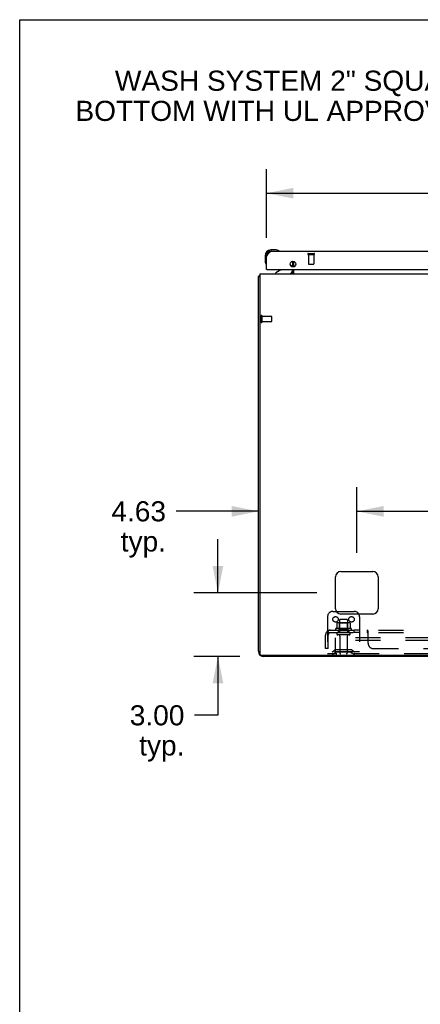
# Model space of a CAD drawing. Header units: inches. Extents: x 0 to 214, y 0 to 139.
# Tile 6 of 14: x 0 to 19, y 92 to 139. Entities that reach past the tile are written whole.
import ezdxf

# ---------------------------------------------------------------- set-up
doc = ezdxf.new("R2010")
doc.units = ezdxf.units.IN
doc.header["$LTSCALE"] = 11.782908
doc.header["$MEASUREMENT"] = 0
doc.linetypes.add('HIDDEN', pattern=[0.2, 0.1, -0.1])
doc.layers.get('0').update_dxf_attribs({"linetype": 'CONTINUOUS'})
for name, color, linetype in [('02___PRT_ALL_AXES', 7, 'CONTINUOUS'), ('DEFAULT_2', 8, 'HIDDEN'), ('DIMENSIONS', 7, 'CONTINUOUS')]:
    doc.layers.add(name, color=color, linetype=linetype)
doc.styles.get("Standard").update_dxf_attribs({"font": 'arial.ttf'})
doc.dimstyles.new('DIMSTYLE_1', dxfattribs={"dimtxt": 0.945153, "dimasz": 1.260204, "dimexe": 0.09, "dimexo": 0.07, "dimgap": 0.0375, "dimtad": 0, "dimtih": 1, "dimtoh": 1, "dimzin": 4, "dimdsep": 46, "dimtxsty": 'Standard', "dimblk": '_FILLED', "dimblk1": '_FILLED', "dimblk2": '_FILLED', "dimcen": 0.09, "dimazin": 1, "dimtfac": 1, "dimtofl": 0, "dimtmove": 0, "dimatfit": 3, "dimldrblk": '_FILLED', "dimfxl": 1, "dimtolj": 1, "dimtzin": 4, "dimarcsym": 0})

# ---------------------------------------------------------------- blocks, each defined once
blk = doc.blocks.new('_FILLED')
at = {"color": 0, "linetype": 'ByBlock'}
blk.add_solid([(0, 0), (-1, 0.2), (-1, -0.2)], dxfattribs=at)
blk = doc.blocks.new('*D3')
at = {"layer": 'DIMENSIONS', "color": 2, "linetype": 'Continuous'}
for p, q in [((11.598, 128.37), (11.598, 131.6)), ((48.536, 128.37), (48.536, 131.6)), ((11.598, 130.465), (25.782, 130.465)), ((48.536, 130.465), (34.352, 130.465))]:
    blk.add_line(p, q, dxfattribs=at)
at = {"layer": 'DIMENSIONS', "color": 2, "linetype": 'Continuous', "xscale": 1.2602040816, "yscale": 1.2602040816, "zscale": 1.2602040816, "rotation": 180}
blk.add_blockref('_FILLED', (11.598, 130.465), dxfattribs=at)
at = {"layer": 'DIMENSIONS', "color": 2, "linetype": 'Continuous', "xscale": 1.2602040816, "yscale": 1.2602040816, "zscale": 1.2602040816}
blk.add_blockref('_FILLED', (48.536, 130.465), dxfattribs=at)
at = {"layer": 'DIMENSIONS', "color": 2, "linetype": 'Continuous', "insert": (30.067, 130.938), "char_height": 0.9452, "width": 7.62447, "attachment_point": 2, "line_spacing_factor": 0.9}
blk.add_mtext('36.94 DOOR', dxfattribs=at)
blk = doc.blocks.new('*D20')
at = {"layer": 'DIMENSIONS', "color": 2, "linetype": 'Continuous'}
for p, q in [((15.848, 113.559), (15.848, 116.641)), ((46.098, 113.559), (46.098, 116.641)), ((15.848, 115.507), (28.849, 115.507)), ((46.098, 115.507), (33.097, 115.507))]:
    blk.add_line(p, q, dxfattribs=at)
at = {"layer": 'DIMENSIONS', "color": 2, "linetype": 'Continuous', "xscale": 1.2602040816, "yscale": 1.2602040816, "zscale": 1.2602040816, "rotation": 180}
blk.add_blockref('_FILLED', (15.848, 115.507), dxfattribs=at)
at = {"layer": 'DIMENSIONS', "color": 2, "linetype": 'Continuous', "xscale": 1.2602040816, "yscale": 1.2602040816, "zscale": 1.2602040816}
blk.add_blockref('_FILLED', (46.098, 115.507), dxfattribs=at)
at = {"layer": 'DIMENSIONS', "color": 2, "linetype": 'Continuous', "insert": (30.973, 115.98), "char_height": 0.9452, "width": 3.30277, "attachment_point": 2, "line_spacing_factor": 0.9}
blk.add_mtext('30.25', dxfattribs=at)
blk = doc.blocks.new('*D21')
at = {"layer": 'DIMENSIONS', "color": 2, "linetype": 'Continuous'}
for p, q in [((11.223, 109.559), (11.223, 116.641)), ((15.848, 113.559), (15.848, 116.641)), ((11.223, 115.507), (7.35, 115.507)), ((15.848, 115.507), (18.369, 115.507))]:
    blk.add_line(p, q, dxfattribs=at)
at = {"layer": 'DIMENSIONS', "color": 2, "linetype": 'Continuous', "xscale": 1.2602040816, "yscale": 1.2602040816, "zscale": 1.2602040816}
blk.add_blockref('_FILLED', (11.223, 115.507), dxfattribs=at)
at = {"layer": 'DIMENSIONS', "color": 2, "linetype": 'Continuous', "xscale": 1.2602040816, "yscale": 1.2602040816, "zscale": 1.2602040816, "rotation": 180}
blk.add_blockref('_FILLED', (15.848, 115.507), dxfattribs=at)
at = {"layer": 'DIMENSIONS', "color": 2, "linetype": 'Continuous', "insert": (6.878, 115.98), "char_height": 0.9452, "width": 2.56843, "attachment_point": 3, "line_spacing_factor": 0.9}
blk.add_mtext('4.63\\Ptyp.', dxfattribs=at)
blk = doc.blocks.new('*D22')
at = {"layer": 'DIMENSIONS', "color": 2, "linetype": 'Continuous'}
for p, q in [((9.319, 111.677), (9.319, 114.197)), ((13.966, 111.677), (8.185, 111.677)), ((10.341, 108.677), (8.185, 108.677)), ((9.319, 108.677), (9.319, 105.917)), ((9.319, 105.917), (8.216, 105.917))]:
    blk.add_line(p, q, dxfattribs=at)
at = {"layer": 'DIMENSIONS', "color": 2, "linetype": 'Continuous', "xscale": 1.2602040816, "yscale": 1.2602040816, "zscale": 1.2602040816}
for p, rotation in [((9.319, 111.677), 270), ((9.319, 108.677), 90)]:
    blk.add_blockref('_FILLED', p, dxfattribs=dict(at, rotation=rotation))
at = {"layer": 'DIMENSIONS', "color": 2, "linetype": 'Continuous', "insert": (7.744, 106.389), "char_height": 0.9452, "width": 2.56843, "attachment_point": 3, "line_spacing_factor": 0.9}
blk.add_mtext('3.00\\Ptyp.', dxfattribs=at)

msp = doc.modelspace()

# ---------------------------------------------------------------- linework, layer by layer
at = {"color": 7, "linetype": 'Continuous'}
for p, q in [((0, 0), (0, 138.622)), ((0, 138.622), (214.235, 138.622)), ((12.058, 127.795), (11.801, 127.795)), ((12.095, 127.792), (12.058, 127.795)), ((11.538, 127.532), (11.538, 127.275)), ((11.598, 127.532), (11.598, 127.488)), ((11.845, 127.735), (11.801, 127.735)), ((12.193, 127.748), (12.193, 127.748)), ((11.538, 127.275), (11.541, 127.237)), ((11.583, 127.146), (11.584, 127.143)), ((11.584, 127.143), (11.584, 127.141)), ((11.618, 126.881), (11.598, 126.881)), ((12.278, 126.854), (12.04, 126.716)), ((12.717, 127.107), (12.798, 127.027)), ((12.827, 126.881), (12.827, 126.834)), ((12.848, 126.998), (12.848, 127.264)), ((12.848, 126.802), (12.848, 126.881)), ((12.879, 127.26), (12.879, 127.001)), ((12.879, 126.881), (12.879, 126.677)), ((11.223, 108.927), (11.223, 126.552)), ((11.223, 126.552), (11.286, 126.552)), ((11.284, 126.59), (11.286, 126.588)), ((11.286, 126.677), (11.286, 108.802)), ((11.286, 126.677), (50.661, 126.677)), ((12.04, 126.677), (12.04, 126.716)), ((12.817, 126.699), (12.823, 126.693)), ((15.098, 112.677), (16.598, 112.677)), ((14.848, 110.927), (14.848, 112.427)), ((16.848, 112.427), (16.848, 110.927)), ((14.882, 110.802), (15.723, 110.802)), ((16.598, 110.677), (15.098, 110.677)), ((11.348, 108.739), (50.723, 108.739)), ((50.598, 108.677), (11.473, 108.677))]:
    msp.add_line(p, q, dxfattribs=at)
at = {"color": 3, "linetype": 'Continuous'}
for p, q in [((11.598, 126.881), (11.598, 127.488)), ((11.845, 127.735), (48.289, 127.735)), ((11.618, 126.881), (48.516, 126.881))]:
    msp.add_line(p, q, dxfattribs=at)
msp.add_lwpolyline([(11.598, 127.488), (11.609, 127.506), (11.621, 127.523), (11.632, 127.54), (11.643, 127.558), (11.654, 127.574), (11.665, 127.59), (11.677, 127.606), (11.688, 127.621), (11.699, 127.636), (11.71, 127.649), (11.721, 127.662), (11.733, 127.674), (11.744, 127.685), (11.755, 127.695), (11.766, 127.704), (11.777, 127.712), (11.789, 127.719), (11.8, 127.725), (11.811, 127.729), (11.822, 127.732), (11.833, 127.734), (11.845, 127.735)], dxfattribs=at)
at = {"color": 7, "linetype": 'Continuous'}
for points in [[(12.193, 127.748), (12.191, 127.748), (12.19, 127.749), (12.186, 127.75)], [(11.584, 127.141), (11.585, 127.14), (11.585, 127.14)], [(11.247, 126.571), (11.244, 126.57), (11.241, 126.568), (11.238, 126.567), (11.235, 126.566), (11.232, 126.564), (11.23, 126.563), (11.228, 126.561), (11.227, 126.56), (11.225, 126.558), (11.224, 126.557), (11.224, 126.555), (11.223, 126.553), (11.223, 126.552)], [(11.284, 126.59), (11.282, 126.588), (11.279, 126.586), (11.276, 126.584), (11.273, 126.582), (11.27, 126.58), (11.266, 126.578), (11.262, 126.577), (11.258, 126.575), (11.255, 126.574), (11.247, 126.571)], [(12.805, 126.707), (12.805, 126.707), (12.806, 126.707), (12.807, 126.707), (12.808, 126.707), (12.809, 126.706), (12.81, 126.705), (12.812, 126.704), (12.813, 126.703), (12.815, 126.701), (12.817, 126.699)], [(12.823, 126.693), (12.825, 126.691), (12.827, 126.689), (12.83, 126.687)], [(12.83, 126.687), (12.832, 126.684), (12.835, 126.682)], [(12.835, 126.682), (12.837, 126.681), (12.84, 126.679), (12.842, 126.678)]]:
    msp.add_lwpolyline(points, dxfattribs=at)
at = {"color": 3, "linetype": 'Continuous'}
msp.add_circle((12.848, 127.131), 0.133, dxfattribs=at)
at = {"color": 7, "linetype": 'Continuous'}
for centre, radius, start, end in [((11.801, 127.532), 0.263, 90, 180), ((12.058, 127.545), 0.25, 59.1101, 90), ((11.801, 127.532), 0.203, 90, 180), ((12.178, 127.75), 0.015, 270, 353.6204), ((12.178, 127.746), 0.015, 6.3796, 59.1101), ((11.788, 127.275), 0.25, 180, 210.8899), ((11.587, 127.155), 0.015, 210.8899, 263.6204), ((11.583, 127.155), 0.015, 276.3796, 360), ((12.228, 126.94), 0.1, 300.092, 323.4532), ((12.727, 126.956), 0.1, 27.0175, 45), ((11.473, 126.427), 0.25, 138.6068, 139.2391), ((12.67, 126.834), 0.157, 270, 360), ((12.723, 126.802), 0.125, 270, 360), ((15.098, 112.427), 0.25, 90, 180), ((16.598, 112.427), 0.25, 0, 90), ((15.098, 110.927), 0.25, 180, 270), ((15.723, 110.552), 0.25, 30, 90), ((16.598, 110.927), 0.25, 270, 360), ((11.473, 108.927), 0.25, 180, 270), ((11.348, 108.802), 0.0625, 180, 270)]:
    msp.add_arc(centre, radius, start, end, dxfattribs=at)
at = {"color": 3, "linetype": 'Continuous'}
for centre, radius, start, end in [((11.845, 127.488), 0.246, 90, 180), ((11.618, 126.901), 0.02, 180, 270)]:
    msp.add_arc(centre, radius, start, end, dxfattribs=at)
at = {"layer": '02___PRT_ALL_AXES', "color": 8, "linetype": 'HIDDEN'}
for p, q in [((13.578, 127.588), (13.578, 127.141)), ((13.578, 127.588), (13.826, 127.588)), ((13.826, 127.588), (13.826, 127.141)), ((11.391, 124.428), (11.391, 124.676)), ((11.391, 124.676), (11.838, 124.676)), ((11.391, 124.428), (11.838, 124.428)), ((15.04, 110.397), (15.04, 109.802)), ((15.406, 110.397), (15.406, 109.802)), ((15.579, 109.997), (14.867, 109.997)), ((14.889, 109.927), (14.973, 109.927)), ((14.973, 109.927), (14.973, 109.802)), ((15.473, 109.927), (14.973, 109.927)), ((15.473, 109.802), (14.973, 109.802)), ((15.473, 109.927), (15.473, 109.802)), ((15.473, 109.927), (15.557, 109.927)), ((15.701, 109.927), (15.701, 109.802)), ((15.982, 109.927), (15.701, 109.927)), ((15.982, 109.802), (15.701, 109.802)), ((15.982, 109.927), (15.982, 109.802)), ((15.057, 109.633), (15.057, 108.832)), ((15.389, 109.633), (15.389, 108.832))]:
    msp.add_line(p, q, dxfattribs=at)
at = {"layer": '02___PRT_ALL_AXES', "color": 7, "linetype": 'Continuous'}
for start, end in [(175.1015, 175.5324), (170.8498, 171.1102)]:
    msp.add_arc((11.801, 127.532), 0.263, start, end, dxfattribs=at)
at = {"layer": '02___PRT_ALL_AXES', "color": 8, "linetype": 'HIDDEN'}
for centre, radius, start, end in [((14.889, 109.965), 0.0384, 124.4497, 270), ((15.223, 109.396), 0.698, 117.6814, 120.6631), ((15.223, 109.396), 0.698, 59.3369, 62.3186), ((15.557, 109.965), 0.0384, 270, 55.5503)]:
    msp.add_arc(centre, radius, start, end, dxfattribs=at)
at = {"layer": 'DEFAULT_2', "color": 8, "linetype": 'HIDDEN'}
for p, q in [((13.56, 127.631), (13.844, 127.631)), ((13.56, 127.588), (13.844, 127.588)), ((13.588, 127.131), (13.816, 127.131)), ((11.348, 124.41), (11.348, 124.694)), ((11.391, 124.41), (11.391, 124.694)), ((11.848, 124.438), (11.848, 124.666)), ((14.723, 110.802), (14.882, 110.802)), ((14.473, 110.552), (14.473, 108.802)), ((14.904, 110.241), (14.904, 110.023)), ((15.479, 110.263), (14.968, 110.263)), ((15.04, 110.243), (15.02, 110.263)), ((15.04, 109.947), (15.04, 110.243)), ((15.407, 110.243), (15.04, 110.243)), ((15.376, 110.427), (15.07, 110.427)), ((15.407, 110.243), (15.427, 110.263)), ((15.407, 109.947), (15.407, 110.243)), ((15.542, 110.241), (15.542, 110.023)), ((15.973, 110.552), (15.973, 108.802)), ((14.466, 109.873), (14.545, 109.776)), ((14.504, 109.802), (14.504, 109.927)), ((14.504, 109.927), (47.942, 109.927)), ((14.504, 109.802), (47.942, 109.802)), ((15.04, 109.947), (15.02, 109.927)), ((15.407, 109.947), (15.04, 109.947)), ((15.407, 109.947), (15.427, 109.927)), ((16.344, 109.802), (16.344, 109.927)), ((16.346, 109.801), (16.344, 109.802)), ((16.35, 109.799), (16.348, 109.8)), ((16.361, 109.785), (16.36, 109.787)), ((16.379, 109.873), (16.378, 109.875)), ((16.379, 109.302), (16.379, 109.873)), ((14.379, 109.052), (14.379, 109.69)), ((14.504, 109.052), (14.504, 109.69)), ((14.848, 109.427), (14.848, 109.552)), ((47.598, 109.552), (14.848, 109.552)), ((14.848, 108.864), (14.848, 109.427)), ((47.598, 109.427), (14.848, 109.427)), ((15.488, 109.696), (14.959, 109.696)), ((14.504, 109.052), (14.379, 109.052)), ((15.973, 108.906), (14.473, 108.906)), ((14.911, 108.802), (14.473, 108.802)), ((14.816, 108.974), (14.748, 108.925)), ((14.877, 108.89), (14.809, 108.841)), ((15.564, 108.996), (14.883, 108.996)), ((15.564, 108.892), (14.883, 108.892)), ((47.536, 108.802), (14.911, 108.802)), ((15.048, 108.996), (15.048, 108.892)), ((15.398, 108.996), (15.398, 108.892)), ((15.57, 108.89), (15.637, 108.841)), ((15.63, 108.974), (15.698, 108.925)), ((16.629, 109.052), (45.817, 109.052))]:
    msp.add_line(p, q, dxfattribs=at)
for points in [[(14.91, 110.25), (14.909, 110.25), (14.907, 110.249), (14.906, 110.247), (14.905, 110.246), (14.905, 110.244), (14.904, 110.243), (14.904, 110.241)], [(15.536, 110.25), (15.538, 110.25), (15.539, 110.249), (15.54, 110.247), (15.541, 110.246), (15.542, 110.244), (15.542, 110.243), (15.542, 110.241)], [(14.466, 109.873), (14.468, 109.875), (14.47, 109.877), (14.472, 109.88), (14.474, 109.883), (14.476, 109.886), (14.478, 109.89), (14.48, 109.893), (14.481, 109.897)], [(14.481, 109.897), (14.484, 109.904), (14.486, 109.907), (14.487, 109.911), (14.489, 109.913), (14.49, 109.916), (14.492, 109.919), (14.494, 109.921), (14.496, 109.923), (14.498, 109.925), (14.5, 109.926), (14.501, 109.926), (14.503, 109.926), (14.504, 109.927)], [(14.527, 109.798), (14.527, 109.798), (14.527, 109.798), (14.527, 109.798), (14.527, 109.798), (14.527, 109.798), (14.527, 109.799), (14.526, 109.799), (14.526, 109.8), (14.526, 109.8), (14.525, 109.801), (14.525, 109.801), (14.525, 109.802), (14.524, 109.803), (14.524, 109.803), (14.524, 109.804), (14.523, 109.804), (14.523, 109.805), (14.523, 109.806), (14.522, 109.806), (14.522, 109.807), (14.522, 109.808), (14.521, 109.809), (14.521, 109.809), (14.521, 109.81), (14.52, 109.811), (14.52, 109.812), (14.52, 109.812), (14.519, 109.813), (14.519, 109.814), (14.518, 109.815), (14.518, 109.815), (14.518, 109.816), (14.517, 109.817), (14.517, 109.818), (14.517, 109.819), (14.516, 109.82), (14.516, 109.821), (14.516, 109.822), (14.515, 109.822), (14.515, 109.823), (14.514, 109.824), (14.514, 109.825), (14.514, 109.826), (14.513, 109.827), (14.513, 109.828), (14.513, 109.829), (14.512, 109.83), (14.512, 109.831), (14.511, 109.833), (14.511, 109.834), (14.511, 109.835), (14.51, 109.836), (14.51, 109.837), (14.51, 109.838), (14.509, 109.839), (14.509, 109.84), (14.509, 109.841), (14.508, 109.842), (14.508, 109.843), (14.508, 109.844), (14.508, 109.846), (14.507, 109.847), (14.507, 109.848), (14.507, 109.849), (14.507, 109.85), (14.506, 109.85), (14.506, 109.851), (14.506, 109.852), (14.506, 109.853), (14.505, 109.854), (14.505, 109.855), (14.505, 109.856), (14.505, 109.857), (14.505, 109.858), (14.505, 109.859), (14.505, 109.859), (14.505, 109.86), (14.504, 109.86), (14.504, 109.861), (14.504, 109.861), (14.504, 109.861)], [(14.504, 109.861), (14.504, 109.861), (14.504, 109.861), (14.504, 109.861), (14.504, 109.861), (14.504, 109.861), (14.504, 109.86), (14.504, 109.86), (14.504, 109.859), (14.504, 109.859), (14.504, 109.858)], [(14.532, 109.783), (14.528, 109.787), (14.526, 109.789), (14.524, 109.791), (14.522, 109.793), (14.519, 109.795), (14.517, 109.797), (14.514, 109.798), (14.512, 109.799), (14.51, 109.8), (14.508, 109.801), (14.506, 109.801), (14.504, 109.802)], [(14.524, 109.802), (14.525, 109.801), (14.525, 109.801), (14.526, 109.8), (14.526, 109.8), (14.526, 109.799), (14.527, 109.799), (14.527, 109.798), (14.527, 109.798), (14.527, 109.798), (14.527, 109.798), (14.527, 109.798)], [(14.545, 109.776), (14.545, 109.776), (14.544, 109.776), (14.543, 109.776), (14.542, 109.776), (14.541, 109.776), (14.54, 109.777), (14.538, 109.778), (14.537, 109.779), (14.535, 109.78), (14.534, 109.782), (14.532, 109.783)], [(14.904, 110.023), (14.904, 110.022), (14.904, 110.021), (14.904, 110.02), (14.903, 110.019), (14.903, 110.018), (14.903, 110.018), (14.902, 110.017), (14.902, 110.017), (14.902, 110.016), (14.901, 110.016), (14.901, 110.016), (14.901, 110.015), (14.9, 110.015), (14.9, 110.015), (14.9, 110.015), (14.9, 110.015), (14.899, 110.014), (14.899, 110.014)], [(15.547, 110.014), (15.547, 110.014), (15.547, 110.015), (15.547, 110.015), (15.546, 110.015), (15.546, 110.015), (15.546, 110.015), (15.545, 110.016), (15.545, 110.016), (15.545, 110.016), (15.544, 110.017), (15.544, 110.017), (15.544, 110.018), (15.543, 110.018), (15.543, 110.019), (15.543, 110.02), (15.542, 110.021), (15.542, 110.022), (15.542, 110.023)], [(16.354, 109.921), (16.352, 109.923), (16.35, 109.925), (16.349, 109.926), (16.347, 109.926), (16.345, 109.926), (16.344, 109.927)], [(16.347, 109.926), (16.345, 109.926), (16.344, 109.927)], [(16.351, 109.798), (16.35, 109.799), (16.348, 109.8), (16.347, 109.801), (16.346, 109.801), (16.344, 109.802)], [(16.356, 109.919), (16.354, 109.921), (16.352, 109.923), (16.35, 109.925), (16.349, 109.926)], [(16.356, 109.793), (16.354, 109.795), (16.353, 109.797), (16.351, 109.798)], [(16.362, 109.907), (16.361, 109.911), (16.359, 109.913), (16.358, 109.916), (16.356, 109.919)], [(16.36, 109.787), (16.357, 109.791), (16.356, 109.793)], [(16.379, 109.776), (16.378, 109.776), (16.376, 109.776), (16.374, 109.776), (16.373, 109.776), (16.371, 109.776), (16.37, 109.777), (16.368, 109.778), (16.367, 109.779), (16.365, 109.78), (16.364, 109.782), (16.362, 109.783), (16.361, 109.785)], [(16.365, 109.9), (16.364, 109.904), (16.362, 109.907)], [(16.378, 109.875), (16.376, 109.877), (16.375, 109.88), (16.373, 109.883), (16.372, 109.886), (16.37, 109.89), (16.368, 109.893), (16.365, 109.9)], [(16.379, 109.776), (16.378, 109.776), (16.376, 109.776), (16.374, 109.776), (16.373, 109.776), (16.371, 109.776), (16.37, 109.777), (16.368, 109.778), (16.367, 109.779), (16.365, 109.78)]]:
    msp.add_lwpolyline(points, dxfattribs=at)
for centre in [(14.848, 110.427), (15.598, 110.427)]:
    msp.add_circle(centre, 0.128, dxfattribs=at)
for centre, radius, start, end in [((13.56, 127.609), 0.0215, 90, 270), ((13.844, 127.609), 0.0215, 270, 90), ((13.588, 127.141), 0.01, 180, 270), ((13.816, 127.141), 0.01, 270, 360), ((11.37, 124.694), 0.0215, 360, 180), ((11.838, 124.666), 0.01, 360, 90), ((11.37, 124.41), 0.0215, 180, 0), ((11.838, 124.438), 0.01, 270, 0), ((14.723, 110.552), 0.25, 90, 180), ((15.723, 110.552), 0.25, 0, 30), ((14.968, 110.121), 0.141, 90, 113.95), ((15.07, 110.397), 0.03, 90, 180), ((15.376, 110.397), 0.03, 0, 90), ((15.479, 110.121), 0.141, 66.05, 90), ((14.616, 109.69), 0.237, 90, 180), ((14.616, 109.69), 0.112, 90, 180), ((14.959, 109.749), 0.053, 90, 270), ((15.488, 109.749), 0.053, 270, 90), ((14.995, 109.633), 0.0625, 0, 90), ((15.452, 109.633), 0.0625, 90, 180), ((16.629, 109.302), 0.25, 180, 270), ((14.687, 109.01), 0.104, 270, 305.7539), ((14.687, 109.01), 0.208, 270, 305.7539), ((14.883, 108.882), 0.114, 90, 125.7539), ((14.911, 108.864), 0.0625, 180, 270), ((14.883, 108.882), 0.01, 90, 125.7539), ((15.087, 108.832), 0.03, 180, 270), ((15.359, 108.832), 0.03, 270, 360), ((15.564, 108.882), 0.114, 54.2461, 90), ((15.564, 108.882), 0.01, 54.2461, 90), ((15.759, 109.01), 0.208, 234.2461, 270), ((15.759, 109.01), 0.104, 234.2461, 270)]:
    msp.add_arc(centre, radius, start, end, dxfattribs=at)

# ---------------------------------------------------------------- texts
at = {"layer": 'DIMENSIONS', "color": 2, "linetype": 'Continuous', "insert": (20.115, 136.226), "char_height": 0.94515, "width": 34.92499, "attachment_point": 2, "line_spacing_factor": 0.9}
msp.add_mtext('WASH SYSTEM 2" SQUARE DRAIN HOLES IN THE\\PBOTTOM WITH UL APPROVED HOLE SEALS PROVIDED', dxfattribs=at)

# ---------------------------------------------------------------- dimensions: what is measured, and where the dimension line sits
at = {"layer": 'DIMENSIONS', "color": 2, "linetype": 'Continuous'}
for base, p1, p2, angle, text, picture, middle in [((11.598, 130.465), (48.536, 128.3), (11.598, 128.3), 180, '<> DOOR', '*D3', (30.067, 130.465)), ((11.223189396, 115.507067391), (15.848189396, 113.488703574), (11.223189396, 109.488703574), 180, '<>\\Ptyp.', '*D21', (5.593630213, 114.798202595)), ((9.319, 108.677), (14.036, 111.677), (8.115, 108.677), 270, '<>\\Ptyp.', '*D22', (6.46, 105.208))]:
    dim = msp.add_linear_dim(base=base, p1=p1, p2=p2, angle=angle, text=text, dimstyle='DIMSTYLE_1', dxfattribs=at)
    dim.commit()
    dim.dimension.update_dxf_attribs({"geometry": picture, "text_midpoint": middle, "dimtype": 160})
dim = msp.add_linear_dim(base=(46.098, 115.507), p1=(15.848, 113.489), p2=(46.098, 113.489), dimstyle='DIMSTYLE_1', dxfattribs=at)
dim.commit()
dim.dimension.update_dxf_attribs({"geometry": '*D20', "text_midpoint": (30.975, 115.502), "dimtype": 160})

doc.saveas('drawing.dxf')
